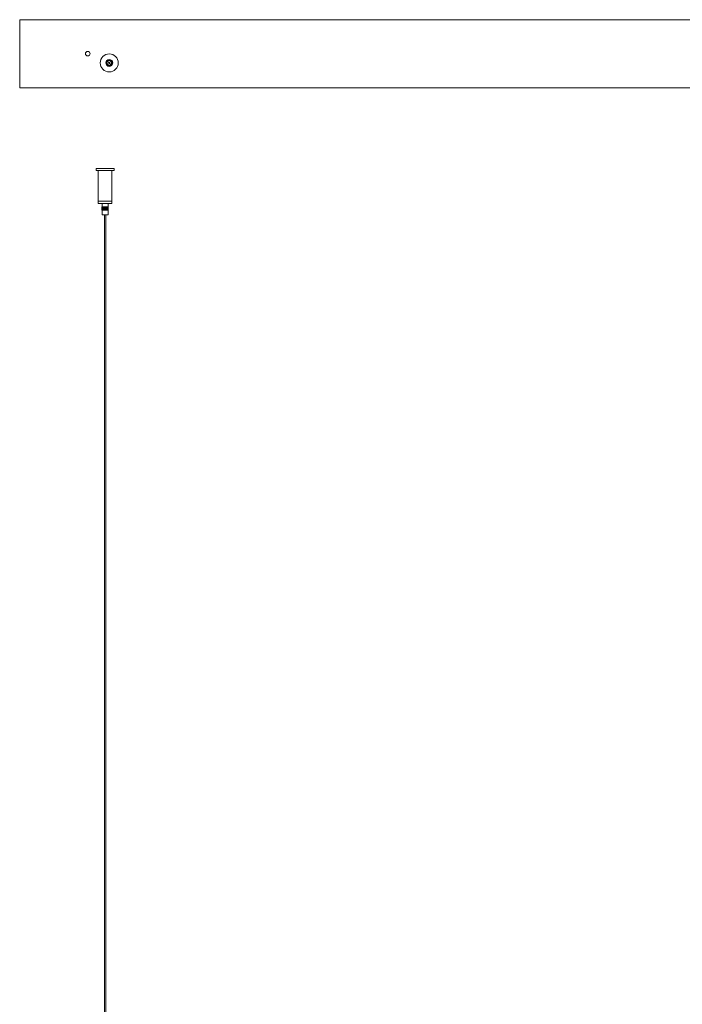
# Model space of a CAD drawing. Header units: millimetres. Extents: x -1193 to -21, y -1654 to 106.
# Tile 2 of 5: x -1189 to -605, y -774 to 94. Entities that reach past the tile are written whole.
import ezdxf

# ---------------------------------------------------------------- set-up
doc = ezdxf.new("R2010")
doc.units = ezdxf.units.MM

msp = doc.modelspace()

# ---------------------------------------------------------------- linework, layer by layer
at = {"color": 7, "linetype": 'Continuous', "lineweight": 15}
for p, q in [((-1189, 33.6), (-1189, 93.6)), ((-1189, 93.6), (-442.92, 93.6)), ((-442.72, 33.6), (-1189, 33.6)), ((-1121.62, -37.53), (-1121.62, -39.38)), ((-1121.62, -37.53), (-1105.72, -37.53)), ((-1105.72, -39.38), (-1121.62, -39.38)), ((-1119.67, -39.38), (-1119.67, -68.38)), ((-1107.67, -68.38), (-1107.67, -39.38)), ((-1105.72, -39.38), (-1105.72, -37.53)), ((-1107.67, -66.38), (-1119.67, -66.38)), ((-1107.67, -68.38), (-1119.67, -68.38)), ((-1116.42, -68.38), (-1116.42, -71.38)), ((-1110.92, -71.38), (-1110.92, -68.38)), ((-1115.99, -71.38), (-1116.46, -71.38)), ((-1116.46, -74.38), (-1116.46, -71.38)), ((-1116.46, -71.38), (-1116.46, -74.38)), ((-1115.99, -74.38), (-1116.46, -74.38)), ((-1116.45, -71.38), (-1116.45, -74.38)), ((-1116.44, -71.38), (-1116.44, -74.38)), ((-1116.43, -71.38), (-1116.43, -74.38)), ((-1116.42, -74.38), (-1116.42, -78.38)), ((-1116.41, -71.38), (-1116.41, -74.38)), ((-1116.39, -71.38), (-1116.39, -74.38)), ((-1116.36, -71.38), (-1116.36, -74.38)), ((-1116.34, -71.38), (-1116.34, -74.38)), ((-1116.3, -71.38), (-1116.3, -74.38)), ((-1116.27, -71.38), (-1116.27, -74.38)), ((-1116.23, -71.38), (-1116.23, -74.38)), ((-1116.19, -71.38), (-1116.19, -74.38)), ((-1116.14, -71.38), (-1116.14, -74.38)), ((-1116.09, -71.38), (-1116.09, -74.38)), ((-1116.04, -71.38), (-1116.04, -74.38)), ((-1115.99, -74.38), (-1115.99, -71.38)), ((-1115.99, -71.38), (-1115.99, -74.38)), ((-1115.94, -71.38), (-1115.99, -71.38)), ((-1115.94, -74.38), (-1115.99, -74.38)), ((-1115.94, -74.38), (-1115.94, -71.38)), ((-1115.93, -71.38), (-1115.93, -74.38)), ((-1115.93, -71.38), (-1115.93, -74.38)), ((-1115.88, -71.38), (-1115.93, -71.38)), ((-1115.88, -74.38), (-1115.93, -74.38)), ((-1115.88, -74.38), (-1115.88, -71.38)), ((-1115.87, -71.38), (-1115.87, -74.38)), ((-1115.87, -71.38), (-1115.87, -74.38)), ((-1115.82, -71.38), (-1115.87, -71.38)), ((-1115.82, -74.38), (-1115.87, -74.38)), ((-1115.82, -74.38), (-1115.82, -71.38)), ((-1115.81, -71.38), (-1115.81, -74.38)), ((-1115.81, -71.38), (-1115.81, -74.38)), ((-1115.75, -71.38), (-1115.81, -71.38)), ((-1115.75, -74.38), (-1115.81, -74.38)), ((-1115.75, -71.38), (-1115.75, -74.38)), ((-1115.75, -74.38), (-1115.75, -71.38)), ((-1115.69, -71.38), (-1115.75, -71.38)), ((-1115.69, -74.38), (-1115.75, -74.38)), ((-1115.74, -71.38), (-1115.74, -74.38)), ((-1115.69, -74.38), (-1115.69, -71.38)), ((-1115.68, -71.38), (-1115.68, -74.38)), ((-1115.62, -71.38), (-1115.68, -71.38)), ((-1115.62, -74.38), (-1115.68, -74.38)), ((-1115.67, -71.38), (-1115.67, -74.38)), ((-1115.62, -74.38), (-1115.62, -71.38)), ((-1115.61, -71.38), (-1115.61, -74.38)), ((-1115.55, -71.38), (-1115.61, -71.38)), ((-1115.55, -74.38), (-1115.61, -74.38)), ((-1115.6, -71.38), (-1115.6, -74.38)), ((-1115.55, -74.38), (-1115.55, -71.38)), ((-1115.54, -71.38), (-1115.54, -74.38)), ((-1115.47, -71.38), (-1115.54, -71.38)), ((-1115.47, -74.38), (-1115.54, -74.38)), ((-1115.53, -71.38), (-1115.53, -74.38)), ((-1115.47, -71.38), (-1115.47, -74.38)), ((-1115.47, -74.38), (-1115.47, -71.38)), ((-1115.4, -71.38), (-1115.47, -71.38)), ((-1115.4, -74.38), (-1115.47, -74.38)), ((-1115.45, -71.38), (-1115.45, -74.38)), ((-1115.4, -74.38), (-1115.4, -71.38)), ((-1115.39, -71.38), (-1115.39, -74.38)), ((-1115.32, -71.38), (-1115.39, -71.38)), ((-1115.32, -74.38), (-1115.39, -74.38)), ((-1115.37, -71.38), (-1115.37, -74.38)), ((-1115.32, -74.38), (-1115.32, -71.38)), ((-1115.31, -71.38), (-1115.31, -74.38)), ((-1115.24, -71.38), (-1115.31, -71.38)), ((-1115.24, -74.38), (-1115.31, -74.38)), ((-1115.29, -71.38), (-1115.29, -74.38)), ((-1115.24, -74.38), (-1115.24, -71.38)), ((-1115.23, -71.38), (-1115.23, -74.38)), ((-1115.16, -71.38), (-1115.23, -71.38)), ((-1115.16, -74.38), (-1115.23, -74.38)), ((-1115.21, -71.38), (-1115.21, -74.38)), ((-1115.16, -74.38), (-1115.16, -71.38)), ((-1115.15, -71.38), (-1115.15, -74.38)), ((-1115.07, -71.38), (-1115.15, -71.38)), ((-1115.07, -74.38), (-1115.15, -74.38)), ((-1115.12, -71.38), (-1115.12, -74.38)), ((-1115.07, -74.38), (-1115.07, -71.38)), ((-1115.07, -71.38), (-1115.07, -74.38)), ((-1114.98, -71.38), (-1115.07, -71.38)), ((-1114.98, -74.38), (-1115.07, -74.38)), ((-1115.04, -71.38), (-1115.04, -74.38)), ((-1114.98, -71.38), (-1114.98, -74.38)), ((-1114.98, -74.38), (-1114.98, -71.38)), ((-1114.9, -71.38), (-1114.98, -71.38)), ((-1114.9, -74.38), (-1114.98, -74.38)), ((-1114.95, -71.38), (-1114.95, -74.38)), ((-1114.9, -74.38), (-1114.9, -71.38)), ((-1114.89, -71.38), (-1114.89, -74.38)), ((-1114.81, -71.38), (-1114.89, -71.38)), ((-1114.81, -74.38), (-1114.89, -74.38)), ((-1114.86, -71.38), (-1114.86, -74.38)), ((-1114.81, -74.38), (-1114.81, -71.38)), ((-1114.8, -71.38), (-1114.8, -74.38)), ((-1114.72, -71.38), (-1114.8, -71.38)), ((-1114.72, -74.38), (-1114.8, -74.38)), ((-1114.76, -71.38), (-1114.76, -74.38)), ((-1114.72, -74.38), (-1114.72, -71.38)), ((-1114.71, -71.38), (-1114.71, -74.38)), ((-1114.62, -71.38), (-1114.71, -71.38)), ((-1114.62, -74.38), (-1114.71, -74.38)), ((-1114.67, -71.38), (-1114.67, -74.38)), ((-1114.62, -71.38), (-1114.62, -74.38)), ((-1114.62, -74.38), (-1114.62, -71.38)), ((-1114.53, -71.38), (-1114.62, -71.38)), ((-1114.53, -74.38), (-1114.62, -74.38)), ((-1114.58, -71.38), (-1114.58, -74.38)), ((-1114.53, -74.38), (-1114.53, -71.38)), ((-1114.52, -71.38), (-1114.52, -74.38)), ((-1114.43, -71.38), (-1114.52, -71.38)), ((-1114.43, -74.38), (-1114.52, -74.38)), ((-1114.48, -71.38), (-1114.48, -74.38)), ((-1114.43, -71.38), (-1114.43, -74.38)), ((-1114.43, -74.38), (-1114.43, -71.38)), ((-1114.34, -71.38), (-1114.43, -71.38)), ((-1114.34, -74.38), (-1114.43, -74.38)), ((-1114.38, -71.38), (-1114.38, -74.38)), ((-1114.34, -74.38), (-1114.34, -71.38)), ((-1114.33, -71.38), (-1114.33, -74.38)), ((-1114.33, -71.38), (-1114.24, -71.38)), ((-1114.24, -74.38), (-1114.33, -74.38)), ((-1114.29, -71.38), (-1114.29, -74.38)), ((-1114.24, -71.38), (-1114.24, -74.38)), ((-1114.24, -74.38), (-1114.24, -71.38)), ((-1114.24, -71.38), (-1114.14, -71.38)), ((-1114.14, -74.38), (-1114.24, -74.38)), ((-1114.19, -71.38), (-1114.19, -74.38)), ((-1114.14, -71.38), (-1114.05, -71.38)), ((-1114.14, -71.38), (-1114.14, -74.38)), ((-1114.14, -74.38), (-1114.14, -71.38)), ((-1114.05, -74.38), (-1114.14, -74.38)), ((-1114.09, -71.38), (-1114.09, -74.38)), ((-1114.05, -74.38), (-1114.05, -71.38)), ((-1114.04, -71.38), (-1113.95, -71.38)), ((-1114.04, -71.38), (-1114.04, -74.38)), ((-1113.95, -74.38), (-1114.04, -74.38)), ((-1113.99, -71.38), (-1113.99, -74.38)), ((-1113.95, -74.38), (-1113.95, -71.38)), ((-1113.94, -71.38), (-1113.85, -71.38)), ((-1113.94, -71.38), (-1113.94, -74.38)), ((-1113.85, -74.38), (-1113.94, -74.38)), ((-1113.89, -71.38), (-1113.89, -74.38)), ((-1113.85, -74.38), (-1113.85, -71.38)), ((-1113.84, -71.38), (-1113.75, -71.38)), ((-1113.84, -71.38), (-1113.84, -74.38)), ((-1113.75, -74.38), (-1113.84, -74.38)), ((-1113.79, -71.38), (-1113.79, -74.38)), ((-1113.75, -74.38), (-1113.75, -71.38)), ((-1113.74, -71.38), (-1113.65, -71.38)), ((-1113.74, -71.38), (-1113.74, -74.38)), ((-1113.65, -74.38), (-1113.74, -74.38)), ((-1113.69, -71.38), (-1113.69, -74.38)), ((-1113.65, -74.38), (-1113.65, -71.38)), ((-1113.64, -71.38), (-1113.55, -71.38)), ((-1113.64, -71.38), (-1113.64, -74.38)), ((-1113.55, -74.38), (-1113.64, -74.38)), ((-1113.59, -71.38), (-1113.59, -74.38)), ((-1113.55, -74.38), (-1113.55, -71.38)), ((-1113.54, -71.38), (-1113.45, -71.38)), ((-1113.54, -71.38), (-1113.54, -74.38)), ((-1113.45, -74.38), (-1113.54, -74.38)), ((-1113.49, -71.38), (-1113.49, -74.38)), ((-1113.45, -74.38), (-1113.45, -71.38)), ((-1113.45, -71.38), (-1113.35, -71.38)), ((-1113.45, -71.38), (-1113.45, -74.38)), ((-1113.35, -74.38), (-1113.45, -74.38)), ((-1113.39, -71.38), (-1113.39, -74.38)), ((-1113.35, -74.38), (-1113.35, -71.38)), ((-1113.35, -71.38), (-1113.25, -71.38)), ((-1113.35, -71.38), (-1113.35, -74.38)), ((-1113.25, -74.38), (-1113.35, -74.38)), ((-1113.29, -71.38), (-1113.29, -74.38)), ((-1113.25, -74.38), (-1113.25, -71.38)), ((-1113.25, -71.38), (-1113.25, -74.38)), ((-1113.25, -71.38), (-1113.16, -71.38)), ((-1113.16, -74.38), (-1113.25, -74.38)), ((-1113.19, -71.38), (-1113.19, -74.38)), ((-1113.16, -74.38), (-1113.16, -71.38)), ((-1113.15, -71.38), (-1113.15, -74.38)), ((-1113.15, -71.38), (-1113.06, -71.38)), ((-1113.06, -74.38), (-1113.15, -74.38)), ((-1113.09, -71.38), (-1113.09, -74.38)), ((-1113.06, -74.38), (-1113.06, -71.38)), ((-1113.05, -71.38), (-1113.05, -74.38)), ((-1113.05, -71.38), (-1112.96, -71.38)), ((-1112.96, -74.38), (-1113.05, -74.38)), ((-1112.99, -71.38), (-1112.99, -74.38)), ((-1112.96, -74.38), (-1112.96, -71.38)), ((-1112.96, -71.38), (-1112.96, -74.38)), ((-1112.96, -71.38), (-1112.87, -71.38)), ((-1112.87, -74.38), (-1112.96, -74.38)), ((-1112.89, -71.38), (-1112.89, -74.38)), ((-1112.87, -74.38), (-1112.87, -71.38)), ((-1112.86, -71.38), (-1112.86, -74.38)), ((-1112.86, -71.38), (-1112.77, -71.38)), ((-1112.77, -74.38), (-1112.86, -74.38)), ((-1112.8, -71.38), (-1112.8, -74.38)), ((-1112.77, -74.38), (-1112.77, -71.38)), ((-1112.77, -71.38), (-1112.77, -74.38)), ((-1112.77, -71.38), (-1112.68, -71.38)), ((-1112.68, -74.38), (-1112.77, -74.38)), ((-1112.7, -71.38), (-1112.7, -74.38)), ((-1112.68, -74.38), (-1112.68, -71.38)), ((-1112.67, -71.38), (-1112.67, -74.38)), ((-1112.67, -71.38), (-1112.59, -71.38)), ((-1112.59, -74.38), (-1112.67, -74.38)), ((-1112.61, -71.38), (-1112.61, -74.38)), ((-1112.59, -74.38), (-1112.59, -71.38)), ((-1112.58, -71.38), (-1112.58, -74.38)), ((-1112.58, -71.38), (-1112.5, -71.38)), ((-1112.5, -74.38), (-1112.58, -74.38)), ((-1112.51, -71.38), (-1112.51, -74.38)), ((-1112.5, -74.38), (-1112.5, -71.38)), ((-1112.49, -71.38), (-1112.49, -74.38)), ((-1112.49, -71.38), (-1112.41, -71.38)), ((-1112.41, -74.38), (-1112.49, -74.38)), ((-1112.42, -71.38), (-1112.42, -74.38)), ((-1112.41, -74.38), (-1112.41, -71.38)), ((-1112.4, -71.38), (-1112.4, -74.38)), ((-1112.4, -71.38), (-1112.32, -71.38)), ((-1112.32, -74.38), (-1112.4, -74.38)), ((-1112.33, -71.38), (-1112.33, -74.38)), ((-1112.32, -71.38), (-1112.32, -74.38)), ((-1112.32, -74.38), (-1112.32, -71.38)), ((-1112.32, -71.38), (-1112.24, -71.38)), ((-1112.24, -74.38), (-1112.32, -74.38)), ((-1112.25, -71.38), (-1112.25, -74.38)), ((-1112.24, -74.38), (-1112.24, -71.38)), ((-1112.23, -71.38), (-1112.23, -74.38)), ((-1112.23, -71.38), (-1112.15, -71.38)), ((-1112.15, -74.38), (-1112.23, -74.38)), ((-1112.16, -71.38), (-1112.16, -74.38)), ((-1112.15, -71.38), (-1112.15, -74.38)), ((-1112.15, -74.38), (-1112.15, -71.38)), ((-1112.15, -71.38), (-1112.07, -71.38)), ((-1112.07, -74.38), (-1112.15, -74.38)), ((-1112.08, -71.38), (-1112.08, -74.38)), ((-1112.07, -74.38), (-1112.07, -71.38)), ((-1112.07, -71.38), (-1112.07, -74.38)), ((-1112.07, -71.38), (-1111.99, -71.38)), ((-1111.99, -74.38), (-1112.07, -74.38)), ((-1112, -71.38), (-1112, -74.38)), ((-1111.99, -71.38), (-1111.99, -74.38)), ((-1111.99, -74.38), (-1111.99, -71.38)), ((-1111.99, -71.38), (-1111.91, -71.38)), ((-1111.91, -74.38), (-1111.99, -74.38)), ((-1111.92, -71.38), (-1111.92, -74.38)), ((-1111.91, -74.38), (-1111.91, -71.38)), ((-1111.91, -71.38), (-1111.91, -74.38)), ((-1111.91, -71.38), (-1111.84, -71.38)), ((-1111.84, -74.38), (-1111.91, -74.38)), ((-1111.84, -74.38), (-1111.84, -71.38)), ((-1111.84, -71.38), (-1111.84, -74.38)), ((-1111.83, -71.38), (-1111.83, -74.38)), ((-1111.83, -71.38), (-1111.77, -71.38)), ((-1111.77, -74.38), (-1111.83, -74.38)), ((-1111.77, -74.38), (-1111.77, -71.38)), ((-1111.77, -71.38), (-1111.77, -74.38)), ((-1111.76, -71.38), (-1111.76, -74.38)), ((-1111.76, -71.38), (-1111.69, -71.38)), ((-1111.69, -74.38), (-1111.76, -74.38)), ((-1111.69, -71.38), (-1111.69, -74.38)), ((-1111.69, -71.38), (-1111.69, -74.38)), ((-1111.69, -71.38), (-1111.62, -71.38)), ((-1111.62, -74.38), (-1111.69, -74.38)), ((-1111.62, -71.38), (-1111.62, -74.38)), ((-1111.62, -71.38), (-1111.62, -74.38)), ((-1111.62, -71.38), (-1110.88, -71.38)), ((-1110.88, -74.38), (-1111.62, -74.38)), ((-1111.56, -71.38), (-1111.56, -74.38)), ((-1111.49, -71.38), (-1111.49, -74.38)), ((-1111.43, -71.38), (-1111.43, -74.38)), ((-1111.37, -71.38), (-1111.37, -74.38)), ((-1111.32, -71.38), (-1111.32, -74.38)), ((-1111.26, -71.38), (-1111.26, -74.38)), ((-1111.22, -71.38), (-1111.22, -74.38)), ((-1111.17, -71.38), (-1111.17, -74.38)), ((-1111.13, -71.38), (-1111.13, -74.38)), ((-1111.09, -71.38), (-1111.09, -74.38)), ((-1111.05, -71.38), (-1111.05, -74.38)), ((-1111.02, -71.38), (-1111.02, -74.38)), ((-1110.99, -71.38), (-1110.99, -74.38)), ((-1110.96, -71.38), (-1110.96, -74.38)), ((-1110.94, -71.38), (-1110.94, -74.38)), ((-1110.92, -71.38), (-1110.92, -74.38)), ((-1110.92, -78.38), (-1110.92, -74.38)), ((-1110.91, -71.38), (-1110.91, -74.38)), ((-1110.9, -71.38), (-1110.9, -74.38)), ((-1110.89, -71.38), (-1110.89, -74.38)), ((-1110.88, -71.38), (-1110.88, -74.38)), ((-1110.88, -74.38), (-1110.88, -71.38)), ((-1110.92, -78.38), (-1116.42, -78.38)), ((-1114.27, -78.38), (-1114.27, -1524.46)), ((-1113.07, -1524.46), (-1113.07, -78.38))]:
    msp.add_line(p, q, dxfattribs=at)
at = {"color": 7, "linetype": 'Continuous', "lineweight": 15, "flags": 128}
msp.add_lwpolyline([(-1109.7, 53.54), (-1110.37, 53.53), (-1111.01, 53.74), (-1111.54, 54.15), (-1111.9, 54.72), (-1112.06, 55.37), (-1111.99, 56.04), (-1111.71, 56.65), (-1111.47, 56.93), (-1111.06, 57.24), (-1110.43, 57.47), (-1109.76, 57.48), (-1109.12, 57.27), (-1108.59, 56.85), (-1108.23, 56.29), (-1108.07, 55.64), (-1108.14, 54.97), (-1108.42, 54.36), (-1108.66, 54.08), (-1109.07, 53.77), (-1109.7, 53.54), (-1110.08, 53.5), (-1110.08, 53.5)], dxfattribs=at)
at = {"color": 7, "linetype": 'Continuous', "lineweight": 15}
for centre, radius in [((-1129, 63.6), 2), ((-1110.06, 55.5), 7.95), ((-1110.06, 55.5), 3.07), ((-1110.06, 55.5), 2.58), ((-1110.06, 55.5), 0.6)]:
    msp.add_circle(centre, radius, dxfattribs=at)
for centre, radius, start, end in [((-1110.06, 55.5), 2, 125.81363, 309.56487), ((-1109.9, 55.51), 2.09, 48.207, 129.47528), ((-1110.06, 55.64), 2.1, 306.94371, 42.74009)]:
    msp.add_arc(centre, radius, start, end, dxfattribs=at)

doc.saveas('drawing.dxf')
